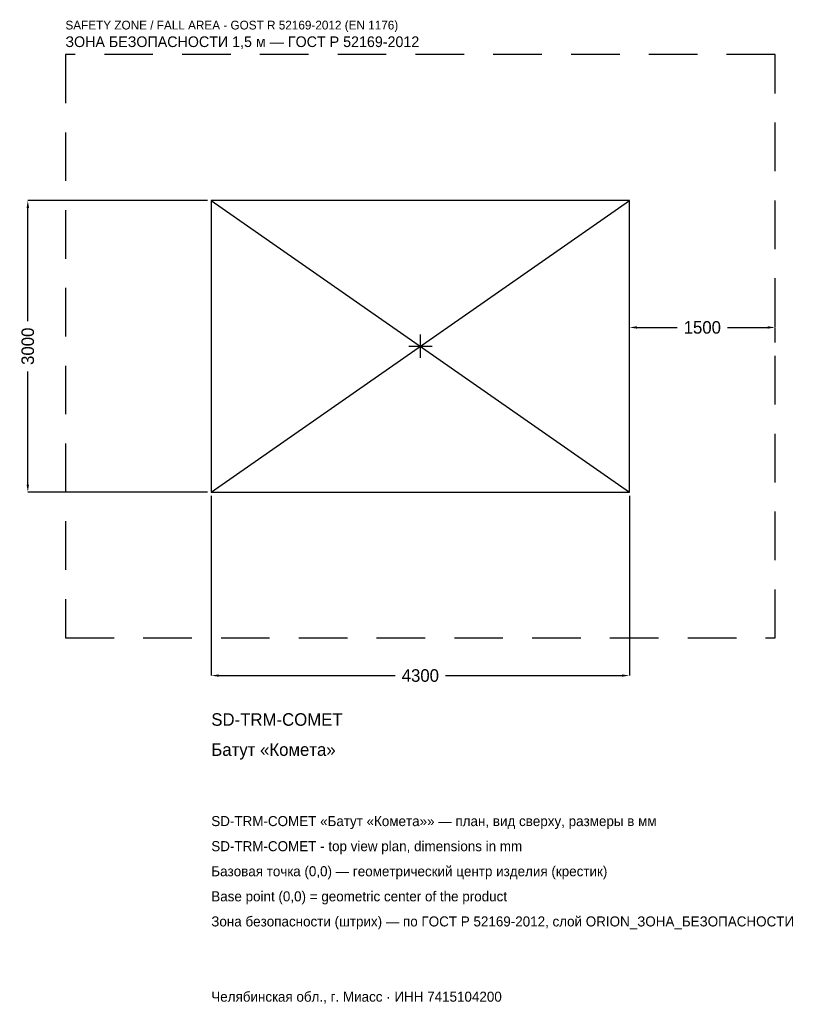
# Model space of a CAD drawing. Header units: metres. Extents: x -4121 to 3928, y -6768 to 3359.
import ezdxf

# ---------------------------------------------------------------- set-up
doc = ezdxf.new("R2010")
doc.units = ezdxf.units.M
doc.linetypes.add('DASHED', pattern=[800, 500, -300])
for name, color, linetype in [('ЗСК_ДАННЫЕ', 3, 'Continuous'), ('ЗСК_ЗОНА_БЕЗОПАСНОСТИ', 1, 'Continuous'), ('ЗСК_КОНТУР', 7, 'Continuous'), ('ЗСК_РАЗМЕРЫ', 8, 'Continuous')]:
    doc.layers.add(name, color=color, linetype=linetype)
doc.dimstyles.new('ORION', dxfattribs={"dimtxt": 129, "dimasz": 77.4, "dimexe": 1.25, "dimexo": 38.7, "dimtad": 1, "dimdec": 0, "dimcen": 2.5, "dimazin": 3, "dimtfac": 1, "dimtmove": 0, "dimatfit": 3})

# ---------------------------------------------------------------- blocks, each defined once
blk = doc.blocks.new('_CLOSEDFILLED')
at = {"color": 0, "linetype": 'BYBLOCK'}
blk.add_solid([(-1, 0.16), (0, 0), (-1, -0.16)], dxfattribs=at)
blk = doc.blocks.new('*D1')
for p, q in [((-2150, -1538.7), (-2150, -3387)), ((2150, -1538.7), (2150, -3387)), ((-2072.6, -3387), (-258, -3387)), ((258, -3387), (2072.6, -3387))]:
    blk.add_line(p, q)
at = {"layer": 'Defpoints'}
for p in [(-2150, -1500), (2150, -1500), (-2150, -3387)]:
    blk.add_point(p, dxfattribs=at)
at = {"layer": 'ЗСК_РАЗМЕРЫ', "xscale": 77.39999999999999, "yscale": 77.39999999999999, "rotation": 180}
blk.add_blockref('_CLOSEDFILLED', (-2150, -3387), dxfattribs=at)
at = {"layer": 'ЗСК_РАЗМЕРЫ', "xscale": 77.39999999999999, "yscale": 77.39999999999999}
blk.add_blockref('_CLOSEDFILLED', (2150, -3387), dxfattribs=at)
at = {"layer": 'ЗСК_РАЗМЕРЫ', "insert": (0, -3387), "char_height": 129, "attachment_point": 5}
blk.add_mtext('4300', dxfattribs=at)
blk = doc.blocks.new('*D2')
for p, q in [((-2188.7, 1500), (-4037, 1500)), ((-4037, 258), (-4037, 1422.6)), ((-4037, -1422.6), (-4037, -258)), ((-2188.7, -1500), (-4037, -1500))]:
    blk.add_line(p, q)
at = {"layer": 'Defpoints'}
for p in [(-2150, 1500), (-4037, -1500), (-2150, -1500)]:
    blk.add_point(p, dxfattribs=at)
at = {"layer": 'ЗСК_РАЗМЕРЫ', "xscale": 77.39999999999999, "yscale": 77.39999999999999}
for p, rotation in [((-4037, 1500), 90), ((-4037, -1500), 270)]:
    blk.add_blockref('_CLOSEDFILLED', p, dxfattribs=dict(at, rotation=rotation))
at = {"layer": 'ЗСК_РАЗМЕРЫ', "insert": (-4037, 0), "char_height": 129, "attachment_point": 5, "rotation": 90}
blk.add_mtext('3000', dxfattribs=at)
blk = doc.blocks.new('*D3')
for p, q in [((2150, 38.7), (2150, 193.5)), ((2227.4, 193.5), (2642, 193.5)), ((3158, 193.5), (3572.6, 193.5)), ((3650, 38.7), (3650, 193.5))]:
    blk.add_line(p, q)
at = {"layer": 'Defpoints'}
for p in [(2150, 193.5), (2150, 0), (3650, 0)]:
    blk.add_point(p, dxfattribs=at)
at = {"layer": 'ЗСК_РАЗМЕРЫ', "xscale": 77.39999999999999, "yscale": 77.39999999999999, "rotation": 180}
blk.add_blockref('_CLOSEDFILLED', (2150, 193.5), dxfattribs=at)
at = {"layer": 'ЗСК_РАЗМЕРЫ', "xscale": 77.39999999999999, "yscale": 77.39999999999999}
blk.add_blockref('_CLOSEDFILLED', (3650, 193.5), dxfattribs=at)
at = {"layer": 'ЗСК_РАЗМЕРЫ', "insert": (2900, 193.5), "char_height": 129, "attachment_point": 5}
blk.add_mtext('1500', dxfattribs=at)
blk = doc.blocks.new('ОРИОН SD-TRM-COMET Батут Комета')
at = {"layer": 'ЗСК_ЗОНА_БЕЗОПАСНОСТИ', "linetype": 'DASHED'}
blk.add_lwpolyline([(-3650, -3000), (3650, -3000), (3650, 3000), (-3650, 3000)], close=True, dxfattribs=at)
at = {"layer": 'ЗСК_КОНТУР'}
for p, q in [((-2150, -1500), (2150, 1500)), ((-2150, 1500), (2150, -1500))]:
    blk.add_line(p, q, dxfattribs=at)
blk.add_lwpolyline([(-2150, -1500), (2150, -1500), (2150, 1500), (-2150, 1500)], close=True, dxfattribs=at)
at = {"layer": 'ЗСК_РАЗМЕРЫ'}
for p, q in [((0, -120), (0, 120)), ((-120, 0), (120, 0))]:
    blk.add_line(p, q, dxfattribs=at)
at = {"layer": 'ЗСК_ДАННЫЕ'}
for tag, p in [('АРТИКУЛ', (-2150, -3903)), ('НАИМЕНОВАНИЕ', (-2150, -4212.6))]:
    blk.add_attdef(tag, p, '', height=129, dxfattribs=at)
at = {"layer": 'ЗСК_ДАННЫЕ', "flags": 1}
for tag, p in [('ПРОИЗВОДИТЕЛЬ', (-2150, -4522.2)), ('ТЕЛЕФОН', (-2150, -4831.8)), ('САЙТ', (-2150, -5451)), ('АДРЕС', (-2150, -5760.6)), ('РЕКВИЗИТЫ', (-2150, -6070.2)), ('ГАБАРИТЫ', (-2150, -6379.8)), ('ЗОНА_БЕЗОПАСНОСТИ', (-2150, -6689.4))]:
    blk.add_attdef(tag, p, '', height=129, dxfattribs=at)
at = {"layer": 'ЗСК_ЗОНА_БЕЗОПАСНОСТИ', "color": 1}
for s, height, p in [('SAFETY ZONE / FALL AREA - GOST R 52169-2012 (EN 1176)', 90.3, (-3650, 3258)), ('ЗОНА БЕЗОПАСНОСТИ 1,5 м — ГОСТ Р 52169-2012', 109.65, (-3650, 3077.4))]:
    blk.add_text(s, height=height, dxfattribs=at).set_placement(p)
at = {"layer": 'ЗСК_РАЗМЕРЫ'}
dim = blk.add_linear_dim(base=(-4037, -1500), p1=(-2150, -1500), p2=(-2150, 1500), angle=90, dimstyle='ORION', dxfattribs=at)
dim.commit()
dim.dimension.update_dxf_attribs({"geometry": '*D2', "text_midpoint": (-4037, 0)})
for base, p1, p2, picture, middle in [((2150, 193.5), (2150, 0), (3650, 0), '*D3', (2900, 193.5)), ((-2150, -3387), (-2150, -1500), (2150, -1500), '*D1', (0, -3387))]:
    dim = blk.add_linear_dim(base=base, p1=p1, p2=p2, dimstyle='ORION', dxfattribs=at)
    dim.commit()
    dim.dimension.update_dxf_attribs({"geometry": picture, "text_midpoint": middle})

msp = doc.modelspace()

# ---------------------------------------------------------------- block references
msp.add_blockref('ОРИОН SD-TRM-COMET Батут Комета', (0, 0)).add_auto_attribs({'АРТИКУЛ': 'SD-TRM-COMET', 'НАИМЕНОВАНИЕ': 'Батут «Комета»'})

# ---------------------------------------------------------------- texts
at = {"layer": 'ЗСК_ДАННЫЕ', "color": 3}
for s, p in [('SD-TRM-COMET «Батут «Комета»» — план, вид сверху, размеры в мм', (-2150, -4935)), ('SD-TRM-COMET - top view plan, dimensions in mm', (-2150, -5193)), ('Челябинская обл., г. Миасс · ИНН 7415104200', (-2150, -6741))]:
    msp.add_text(s, height=103.2, dxfattribs=at).set_placement(p)
at = {"layer": 'ЗСК_ДАННЫЕ', "color": 7}
for s, p in [('Базовая точка (0,0) — геометрический центр изделия (крестик)', (-2150, -5451)), ('Base point (0,0) = geometric center of the product', (-2150, -5709))]:
    msp.add_text(s, height=103.2, dxfattribs=at).set_placement(p)
at = {"layer": 'ЗСК_ДАННЫЕ', "color": 1}
msp.add_text('Зона безопасности (штрих) — по ГОСТ Р 52169-2012, слой ORION_ЗОНА_БЕЗОПАСНОСТИ', height=103.2, dxfattribs=at).set_placement((-2150, -5967))

doc.saveas('drawing.dxf')
